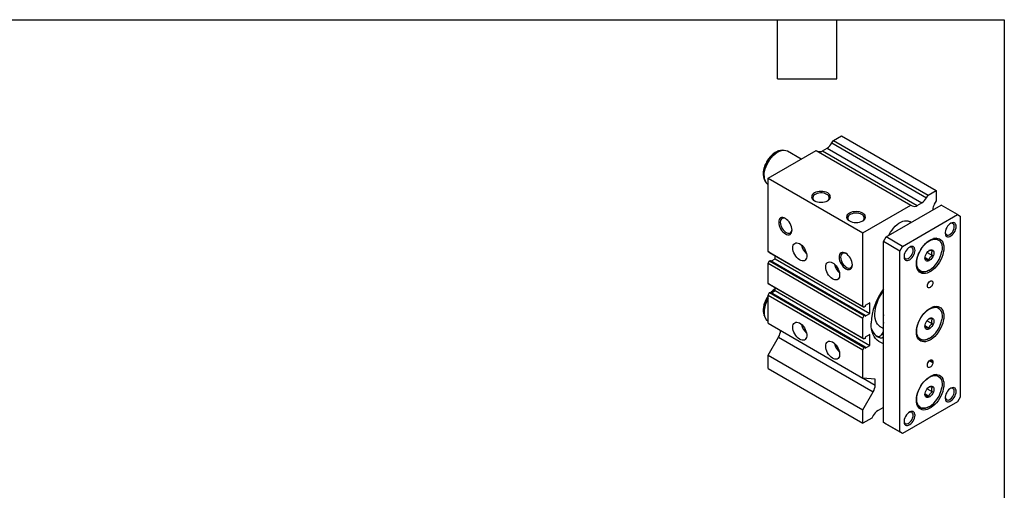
# Model space of a CAD drawing. Header units: millimetres. Extents: x 25 to 1092, y 25 to 838.
# Tile 5 of 5: x 585 to 1092, y 596 to 838. Entities that reach past the tile are written whole.
import ezdxf

# ---------------------------------------------------------------- set-up
doc = ezdxf.new("R2010")
doc.units = ezdxf.units.MM
doc.header["$LTSCALE"] = 4
doc.linetypes.add('SLD-Solid', pattern=[0])
doc.layers.add('TEXT', color=140, linetype='SLD-Solid', lineweight=25)

msp = doc.modelspace()

# ---------------------------------------------------------------- linework, layer by layer
for p, q in [((1004.1, 776.014), (1008.343, 778.464)), ((1008.343, 778.464), (1057.133, 750.297)), ((998.494, 770.736), (1000.868, 772.107)), ((1000.868, 772.107), (1049.658, 743.941)), ((1003.368, 774.746), (1004.1, 776.014)), ((1003.368, 774.746), (1052.158, 746.58)), ((1004.1, 776.014), (1052.89, 747.848)), ((970.513, 756.625), (995.261, 770.912)), ((977.985, 771.013), (976.919, 770.868)), ((987.582, 766.479), (980.462, 770.589)), ((995.261, 770.912), (1044.052, 742.746)), ((998.494, 770.736), (1047.284, 742.57)), ((968.45, 756.198), (968.368, 756.41)), ((968.45, 756.198), (968.857, 755.202)), ((970.513, 718.802), (970.513, 756.625)), ((970.513, 756.625), (1019.303, 728.459)), ((970.463, 753.269), (970.513, 753.24)), ((1052.158, 746.58), (1052.89, 747.848)), ((1052.89, 747.848), (1057.133, 750.297)), ((1057.133, 750.297), (1057.133, 744.99)), ((1019.303, 728.459), (1044.052, 742.746)), ((1031.324, 726.417), (1059.608, 742.746)), ((1044.052, 742.746), (1044.784, 742.323)), ((1047.284, 742.57), (1049.658, 743.941)), ((1057.133, 744.99), (1056.098, 743.197)), ((1068.093, 737.847), (1059.608, 742.746)), ((1039.809, 721.519), (1068.093, 737.847)), ((1055.365, 740.581), (1055.365, 740.296)), ((1068.093, 737.847), (1069.507, 737.03)), ((1069.507, 737.03), (1069.507, 643.945)), ((1044.151, 733.822), (1043.394, 734.259)), ((1019.303, 690.636), (1019.303, 728.459)), ((1029.91, 723.968), (1031.324, 726.417)), ((1039.809, 721.519), (1031.324, 726.417)), ((1058.17, 725.152), (1057.139, 725.747)), ((1038.395, 719.069), (1029.91, 723.968)), ((1029.91, 630.882), (1029.91, 723.968)), ((1038.395, 719.069), (1039.809, 721.519)), ((970.513, 718.802), (1019.303, 690.636)), ((971.22, 718.394), (970.513, 718.802)), ((971.22, 718.394), (1020.01, 690.228)), ((974.048, 715.062), (974.048, 716.761)), ((1038.395, 625.984), (1038.395, 719.069)), ((1051.349, 715.763), (1053.341, 714.614)), ((1052.389, 718.382), (1055.109, 716.813)), ((970.513, 712.801), (971.22, 714.026)), ((970.513, 712.801), (1019.303, 684.635)), ((970.513, 702.463), (970.513, 712.801)), ((971.22, 714.026), (971.679, 714.291)), ((971.22, 714.026), (1020.01, 685.86)), ((971.679, 714.291), (1020.47, 686.125)), ((972.196, 713.993), (974.048, 715.062)), ((974.048, 715.062), (1022.838, 686.896)), ((1047.64, 709.292), (1048.671, 708.697)), ((970.513, 702.463), (1019.303, 674.297)), ((971.22, 702.055), (970.513, 702.463)), ((971.22, 702.055), (1020.01, 673.889)), ((974.048, 698.732), (974.048, 700.422)), ((970.513, 696.462), (971.22, 697.687)), ((970.513, 696.462), (1019.303, 668.296)), ((970.513, 681.911), (970.513, 696.462)), ((971.22, 697.687), (971.679, 697.952)), ((971.22, 697.687), (1020.01, 669.521)), ((971.679, 697.952), (1020.47, 669.786)), ((972.188, 697.658), (974.048, 698.732)), ((974.048, 698.732), (1022.838, 670.565)), ((1020.01, 690.228), (1019.303, 690.636)), ((1020.47, 690.493), (1020.01, 690.228)), ((1022.838, 692.449), (1020.47, 691.081)), ((1020.47, 691.081), (1020.47, 690.493)), ((1022.838, 686.896), (1022.838, 692.449)), ((1058.17, 690.041), (1057.139, 690.636)), ((968.45, 685.975), (968.368, 686.188)), ((968.45, 685.975), (968.857, 684.979)), ((1019.303, 684.635), (1020.01, 685.86)), ((1020.01, 685.86), (1020.47, 686.125)), ((1020.47, 685.529), (1022.838, 686.896)), ((1020.47, 686.125), (1020.47, 685.529)), ((970.463, 683.046), (970.513, 683.017)), ((970.513, 681.911), (1019.303, 653.745)), ((1019.303, 674.297), (1019.303, 684.635)), ((1028.39, 680.098), (1029.91, 679.221)), ((1051.349, 680.652), (1053.341, 679.502)), ((1052.389, 683.271), (1055.109, 681.701)), ((1022.838, 676.118), (1020.47, 674.75)), ((1022.838, 670.565), (1022.838, 676.118)), ((1026.961, 675.087), (1026.439, 675.289)), ((1026.961, 675.087), (1028.198, 674.373)), ((1029.074, 676.427), (1029.91, 675.945)), ((970.513, 665.58), (975.841, 674.809)), ((975.841, 674.809), (1024.631, 646.643)), ((1020.01, 673.889), (1019.303, 674.297)), ((1020.47, 674.154), (1020.01, 673.889)), ((1020.47, 674.75), (1020.47, 674.154)), ((1020.47, 669.198), (1022.838, 670.565)), ((1047.64, 674.181), (1048.671, 673.586)), ((970.513, 665.58), (1019.303, 637.414)), ((970.513, 658.64), (970.513, 665.58)), ((1019.303, 668.296), (1020.01, 669.521)), ((1019.303, 653.745), (1019.303, 668.296)), ((1020.01, 669.521), (1020.47, 669.786)), ((1020.47, 669.786), (1020.47, 669.198)), ((1052.537, 660.073), (1052.537, 660.481)), ((1053.633, 662.706), (1055.365, 661.706)), ((1053.951, 662.931), (1055.365, 662.114)), ((1055.365, 662.114), (1055.365, 661.706)), ((970.513, 658.64), (1019.303, 630.474)), ((1058.17, 654.929), (1057.139, 655.525)), ((1025.667, 653.176), (1019.303, 653.745)), ((1019.419, 653.735), (1025.667, 650.128)), ((1025.667, 650.128), (1025.667, 653.176)), ((1019.303, 637.414), (1024.631, 646.643)), ((1051.349, 645.541), (1053.341, 644.391)), ((1052.389, 648.16), (1055.109, 646.59)), ((1068.093, 641.495), (1039.809, 625.167)), ((1069.507, 643.945), (1068.093, 641.495)), ((1019.303, 630.474), (1019.303, 637.414)), ((1024.631, 634.395), (1023.899, 633.127)), ((1029.506, 638.405), (1027.131, 637.034)), ((1047.64, 639.07), (1048.671, 638.475)), ((1023.899, 633.127), (1019.303, 630.474)), ((1038.395, 625.984), (1029.91, 630.882)), ((1031.324, 630.066), (1029.91, 630.882)), ((1039.809, 625.167), (1031.324, 630.066)), ((1039.809, 625.167), (1038.395, 625.984))]:
    msp.add_line(p, q)
at = {"flags": 128}
for points in [[(968.018, 758.652), (968.082, 759.743), (968.272, 760.887), (968.585, 762.061), (969.015, 763.242), (969.553, 764.408), (970.188, 765.535), (970.91, 766.602), (971.702, 767.588), (972.551, 768.474), (973.439, 769.243), (974.349, 769.879), (975.264, 770.37), (976.166, 770.707), (976.919, 770.868)], [(968.391, 757.847), (968.457, 758.997), (968.653, 760.201), (968.977, 761.438), (969.421, 762.684), (969.977, 763.916), (970.636, 765.11), (971.385, 766.246), (972.209, 767.301), (973.094, 768.256), (974.024, 769.093), (974.98, 769.797), (975.945, 770.354), (976.901, 770.754), (977.83, 770.99), (978.715, 771.057), (979.54, 770.954), (980.289, 770.683), (980.462, 770.589)], [(1001.176, 749.017), (1000.438, 749.367), (999.598, 749.626), (998.685, 749.786), (997.736, 749.84), (996.787, 749.786), (995.875, 749.626), (995.034, 749.367), (994.297, 749.017), (993.692, 748.592), (993.242, 748.106), (992.966, 747.58), (992.872, 747.032), (992.966, 746.484), (993.242, 745.957), (993.692, 745.472), (994.297, 745.046), (995.034, 744.697), (995.875, 744.438), (996.787, 744.278), (997.736, 744.224), (998.685, 744.278), (999.598, 744.438), (1000.438, 744.697), (1001.176, 745.046), (1001.78, 745.472), (1002.23, 745.957), (1002.507, 746.484), (1002.6, 747.032), (1002.507, 747.58), (1002.23, 748.106), (1001.78, 748.592), (1001.176, 749.017)], [(1000.765, 748.306), (1000.069, 748.631), (999.271, 748.866), (998.406, 748.999), (997.512, 749.027), (996.628, 748.946), (995.792, 748.76), (995.041, 748.479), (994.408, 748.113), (993.92, 747.68), (993.599, 747.197), (993.459, 746.687), (993.506, 746.171), (993.738, 745.671), (994.144, 745.211), (994.515, 744.928)], [(982.791, 729.94), (982.725, 730.753), (982.529, 731.611), (982.211, 732.481), (981.783, 733.329), (981.262, 734.124), (980.668, 734.835), (980.022, 735.433), (979.351, 735.897), (978.68, 736.208), (978.035, 736.354), (977.441, 736.33), (976.919, 736.137), (976.492, 735.782), (976.174, 735.279), (975.978, 734.647), (975.912, 733.911), (975.978, 733.098), (976.174, 732.24), (976.492, 731.369), (976.919, 730.521), (977.441, 729.726), (978.035, 729.016), (978.68, 728.417), (979.351, 727.953), (980.022, 727.642), (980.668, 727.496), (981.262, 727.52), (981.783, 727.713), (982.211, 728.068), (982.529, 728.571), (982.725, 729.203), (982.791, 729.94)], [(979.564, 735.766), (979.446, 735.823), (978.826, 736.029), (978.248, 736.065), (977.736, 735.931), (977.312, 735.632), (976.996, 735.182), (976.8, 734.599), (976.734, 733.911), (976.8, 733.145), (976.996, 732.337), (977.312, 731.521), (977.736, 730.733), (978.248, 730.008), (978.826, 729.376), (979.446, 728.867), (980.079, 728.501), (980.698, 728.296), (981.276, 728.259), (981.789, 728.393), (982.212, 728.692), (982.529, 729.143), (982.725, 729.725), (982.784, 730.188)], [(1019.207, 738.608), (1018.47, 738.957), (1017.629, 739.217), (1016.716, 739.377), (1015.767, 739.431), (1014.818, 739.377), (1013.906, 739.217), (1013.065, 738.957), (1012.328, 738.608), (1011.723, 738.183), (1011.274, 737.697), (1010.997, 737.17), (1010.903, 736.623), (1010.997, 736.075), (1011.274, 735.548), (1011.723, 735.063), (1012.328, 734.637), (1013.065, 734.288), (1013.906, 734.028), (1014.818, 733.869), (1015.767, 733.815), (1016.716, 733.869), (1017.629, 734.028), (1018.47, 734.288), (1019.207, 734.637), (1019.812, 735.063), (1020.261, 735.548), (1020.538, 736.075), (1020.631, 736.623), (1020.538, 737.17), (1020.261, 737.697), (1019.812, 738.183), (1019.207, 738.608)], [(1018.796, 737.897), (1018.1, 738.222), (1017.302, 738.456), (1016.437, 738.59), (1015.543, 738.617), (1014.659, 738.536), (1013.823, 738.351), (1013.072, 738.07), (1012.439, 737.704), (1011.951, 737.271), (1011.63, 736.788), (1011.49, 736.278), (1011.537, 735.761), (1011.769, 735.262), (1012.175, 734.802), (1012.546, 734.519)], [(1032.739, 727.234), (1032.91, 727.585), (1033.568, 728.78), (1034.317, 729.916), (1035.142, 730.971), (1036.027, 731.926), (1036.956, 732.763), (1037.912, 733.467), (1038.877, 734.024), (1039.833, 734.424), (1040.763, 734.66), (1041.648, 734.727), (1042.473, 734.624), (1043.221, 734.353), (1043.394, 734.259)], [(1061.74, 728.753), (1061.798, 728.4), (1061.999, 727.904), (1062.32, 727.551), (1062.744, 727.362), (1063.246, 727.348), (1063.796, 727.509), (1064.363, 727.836), (1064.913, 728.31), (1065.414, 728.904), (1065.838, 729.582), (1066.16, 730.307), (1066.361, 731.034), (1066.429, 731.723)], [(1067.386, 731.723), (1067.32, 732.387), (1067.125, 732.944), (1066.809, 733.367), (1066.389, 733.637), (1065.883, 733.741), (1065.314, 733.674), (1064.711, 733.44), (1064.1, 733.049), (1063.511, 732.52), (1062.97, 731.877), (1062.504, 731.151), (1062.134, 730.375), (1061.877, 729.586), (1061.746, 728.82), (1061.746, 728.114), (1061.877, 727.5), (1062.134, 727.007), (1062.504, 726.659), (1062.97, 726.471), (1063.511, 726.452), (1064.1, 726.603), (1064.711, 726.917), (1065.314, 727.38), (1065.883, 727.969), (1066.389, 728.658), (1066.809, 729.414), (1067.125, 730.201), (1067.32, 730.983), (1067.386, 731.723)], [(1066.429, 731.723), (1066.361, 732.333), (1066.16, 732.829), (1065.838, 733.181), (1065.414, 733.37), (1064.913, 733.385), (1064.363, 733.224), (1064.307, 733.199)], [(1046.88, 712.536), (1046.946, 713.686), (1047.142, 714.891), (1047.465, 716.127), (1047.909, 717.373), (1048.466, 718.605), (1049.125, 719.8), (1049.873, 720.935), (1050.698, 721.99), (1051.583, 722.945), (1052.512, 723.782), (1053.469, 724.486), (1054.434, 725.043), (1055.39, 725.443), (1056.319, 725.679), (1057.204, 725.746), (1058.029, 725.643), (1058.778, 725.372), (1059.436, 724.938), (1059.993, 724.349), (1060.437, 723.616), (1060.76, 722.752), (1060.956, 721.774), (1061.022, 720.7), (1060.956, 719.551), (1060.76, 718.346), (1060.437, 717.109), (1059.993, 715.864), (1059.436, 714.632), (1058.778, 713.437), (1058.029, 712.301), (1057.204, 711.246), (1056.319, 710.291), (1055.39, 709.454), (1054.434, 708.751), (1053.469, 708.193), (1052.512, 707.793), (1051.583, 707.557), (1050.698, 707.49), (1049.873, 707.593), (1049.125, 707.865), (1048.466, 708.299), (1047.909, 708.888), (1047.465, 709.621), (1047.142, 710.485), (1046.946, 711.462), (1046.88, 712.536)], [(983.17, 720.739), (983.235, 721.489), (983.428, 722.137), (983.742, 722.66), (984.166, 723.037), (984.684, 723.257), (985.278, 723.31), (985.926, 723.195), (986.604, 722.916), (987.289, 722.483), (987.955, 721.911), (988.579, 721.222), (989.138, 720.441), (989.611, 719.595), (989.981, 718.715), (990.236, 717.833), (990.366, 716.98), (990.366, 716.189), (990.236, 715.486), (989.981, 714.898), (989.611, 714.446), (989.138, 714.146), (988.579, 714.01), (987.955, 714.041), (987.289, 714.239), (986.604, 714.596), (985.926, 715.101), (985.278, 715.734), (984.684, 716.472), (984.166, 717.29), (983.742, 718.157), (983.428, 719.042), (983.235, 719.913), (983.17, 720.739)], [(1046.173, 719.477), (1046.107, 720.141), (1045.912, 720.697), (1045.596, 721.121), (1045.176, 721.391), (1044.669, 721.495), (1044.101, 721.428), (1043.498, 721.194), (1042.887, 720.803), (1042.298, 720.274), (1041.757, 719.631), (1041.291, 718.905), (1040.921, 718.129), (1040.664, 717.34), (1040.533, 716.574), (1040.533, 715.868), (1040.664, 715.254), (1040.921, 714.761), (1041.291, 714.413), (1041.757, 714.224), (1042.298, 714.206), (1042.887, 714.357), (1043.498, 714.671), (1044.101, 715.134), (1044.669, 715.723), (1045.176, 716.412), (1045.596, 717.167), (1045.912, 717.955), (1046.107, 718.737), (1046.173, 719.477)], [(1045.216, 719.477), (1045.148, 720.087), (1044.947, 720.583), (1044.625, 720.935), (1044.201, 721.124), (1043.7, 721.139), (1043.149, 720.978), (1043.094, 720.953)], [(1047.057, 713.047), (1047.121, 714.134), (1047.31, 715.275), (1047.622, 716.445), (1048.051, 717.623), (1048.587, 718.785), (1049.221, 719.909), (1049.94, 720.973), (1050.73, 721.956), (1051.576, 722.839), (1052.462, 723.605), (1053.369, 724.239), (1054.281, 724.729), (1055.18, 725.065), (1055.387, 725.12)], [(1055.387, 725.12), (1056.048, 725.24), (1056.868, 725.251), (1057.624, 725.099), (1058.303, 724.785), (1058.889, 724.317), (1059.373, 723.702), (1059.744, 722.954), (1059.995, 722.086), (1060.122, 721.116), (1060.122, 720.062), (1060.012, 719.045)], [(1013.903, 711.979), (1013.837, 712.792), (1013.642, 713.65), (1013.324, 714.52), (1012.896, 715.369), (1012.375, 716.163), (1011.78, 716.874), (1011.135, 717.472), (1010.464, 717.936), (1009.793, 718.247), (1009.148, 718.393), (1008.553, 718.369), (1008.032, 718.176), (1007.604, 717.822), (1007.287, 717.318), (1007.091, 716.686), (1007.025, 715.95), (1007.091, 715.137), (1007.287, 714.279), (1007.604, 713.408), (1008.032, 712.56), (1008.553, 711.765), (1009.148, 711.055), (1009.793, 710.456), (1010.464, 709.992), (1011.135, 709.681), (1011.78, 709.535), (1012.375, 709.559), (1012.896, 709.752), (1013.324, 710.107), (1013.642, 710.61), (1013.837, 711.242), (1013.903, 711.979)], [(1010.677, 717.806), (1010.558, 717.862), (1009.939, 718.068), (1009.361, 718.104), (1008.848, 717.97), (1008.425, 717.671), (1008.108, 717.221), (1007.913, 716.639), (1007.846, 715.95), (1007.913, 715.184), (1008.108, 714.376), (1008.425, 713.56), (1008.848, 712.772), (1009.361, 712.047), (1009.939, 711.415), (1010.558, 710.906), (1011.191, 710.54), (1011.811, 710.335), (1012.389, 710.298), (1012.901, 710.432), (1013.325, 710.731), (1013.642, 711.182), (1013.837, 711.764), (1013.897, 712.227)], [(1040.527, 716.507), (1040.584, 716.154), (1040.785, 715.658), (1041.107, 715.305), (1041.531, 715.116), (1042.033, 715.102), (1042.583, 715.263), (1043.149, 715.59), (1043.7, 716.064), (1044.201, 716.658), (1044.625, 717.336), (1044.947, 718.06), (1045.148, 718.788), (1045.216, 719.477)], [(1055.896, 718.149), (1055.829, 717.475), (1055.632, 716.764), (1055.318, 716.056), (1054.903, 715.392), (1054.413, 714.812), (1053.875, 714.348), (1053.321, 714.028), (1052.783, 713.871), (1052.292, 713.885), (1051.877, 714.07), (1051.563, 714.414), (1051.366, 714.899), (1051.3, 715.496), (1051.366, 716.169), (1051.563, 716.881), (1051.877, 717.589), (1052.292, 718.253), (1052.783, 718.833), (1053.321, 719.297), (1053.875, 719.617), (1054.413, 719.774), (1054.903, 719.76), (1055.318, 719.575), (1055.632, 719.23), (1055.829, 718.746), (1055.896, 718.149)], [(1000.14, 710.942), (1000.205, 711.692), (1000.399, 712.341), (1000.713, 712.863), (1001.137, 713.241), (1001.655, 713.46), (1002.248, 713.513), (1002.896, 713.398), (1003.575, 713.119), (1004.26, 712.686), (1004.926, 712.114), (1005.55, 711.426), (1006.108, 710.644), (1006.581, 709.798), (1006.952, 708.918), (1007.207, 708.036), (1007.336, 707.184), (1007.336, 706.392), (1007.207, 705.689), (1006.952, 705.101), (1006.581, 704.649), (1006.108, 704.35), (1005.55, 704.213), (1004.926, 704.244), (1004.26, 704.442), (1003.575, 704.799), (1002.896, 705.304), (1002.248, 705.937), (1001.655, 706.675), (1001.137, 707.493), (1000.713, 708.36), (1000.399, 709.245), (1000.205, 710.116), (1000.14, 710.942)], [(1053.434, 709.178), (1053.369, 709.142), (1052.462, 708.729), (1051.576, 708.472), (1050.73, 708.379), (1049.94, 708.449), (1049.221, 708.683), (1048.587, 709.075), (1048.051, 709.618), (1047.622, 710.301), (1047.31, 711.111), (1047.121, 712.032), (1047.057, 713.047)], [(1053.511, 709.22), (1053.186, 709.037), (1052.254, 708.612), (1051.345, 708.349), (1050.476, 708.252), (1049.664, 708.325), (1048.926, 708.565), (1048.275, 708.968), (1047.724, 709.525), (1047.284, 710.227), (1047.095, 710.663)], [(1052.537, 701.104), (1052.606, 701.649), (1052.807, 702.22), (1053.12, 702.762), (1053.514, 703.221), (1053.951, 703.554), (1054.388, 703.726), (1054.782, 703.722), (1055.095, 703.541), (1055.296, 703.202), (1055.365, 702.737), (1055.296, 702.192), (1055.095, 701.621), (1054.782, 701.079), (1054.388, 700.62), (1053.951, 700.288), (1053.514, 700.115), (1053.12, 700.12), (1052.807, 700.3), (1052.606, 700.64), (1052.537, 701.104)], [(973.49, 698.41), (974.024, 698.871), (974.048, 698.891)], [(1028.39, 680.098), (1028.29, 680.157), (1027.55, 680.716), (1026.912, 681.425), (1026.385, 682.275), (1025.975, 683.255), (1025.687, 684.351), (1025.526, 685.55), (1025.494, 686.836), (1025.591, 688.193), (1025.815, 689.601), (1026.165, 691.044), (1026.634, 692.503), (1027.218, 693.957), (1027.908, 695.39), (1028.696, 696.78), (1029.571, 698.112), (1029.91, 698.579)], [(1046.88, 677.425), (1046.946, 678.575), (1047.142, 679.779), (1047.465, 681.016), (1047.909, 682.262), (1048.466, 683.494), (1049.125, 684.688), (1049.873, 685.824), (1050.698, 686.879), (1051.583, 687.834), (1052.512, 688.671), (1053.469, 689.375), (1054.434, 689.932), (1055.39, 690.332), (1056.319, 690.568), (1057.204, 690.635), (1058.029, 690.532), (1058.778, 690.261), (1059.436, 689.827), (1059.993, 689.237), (1060.437, 688.504), (1060.76, 687.641), (1060.956, 686.663), (1061.022, 685.589), (1060.956, 684.439), (1060.76, 683.235), (1060.437, 681.998), (1059.993, 680.752), (1059.436, 679.52), (1058.778, 678.326), (1058.029, 677.19), (1057.204, 676.135), (1056.319, 675.18), (1055.39, 674.343), (1054.434, 673.639), (1053.469, 673.082), (1052.512, 672.682), (1051.583, 672.446), (1050.698, 672.379), (1049.873, 672.482), (1049.125, 672.753), (1048.466, 673.188), (1047.909, 673.777), (1047.465, 674.51), (1047.142, 675.373), (1046.946, 676.351), (1046.88, 677.425)], [(1047.057, 677.935), (1047.121, 679.023), (1047.31, 680.163), (1047.622, 681.334), (1048.051, 682.512), (1048.587, 683.674), (1049.221, 684.798), (1049.94, 685.861), (1050.73, 686.845), (1051.576, 687.728), (1052.462, 688.494), (1053.369, 689.128), (1054.281, 689.618), (1055.18, 689.953), (1055.387, 690.009)], [(1055.387, 690.009), (1056.048, 690.129), (1056.868, 690.14), (1057.624, 689.988), (1058.303, 689.674), (1058.889, 689.205), (1059.373, 688.591), (1059.744, 687.843), (1059.995, 686.975), (1060.122, 686.005), (1060.122, 684.951), (1060.012, 683.934)], [(983.17, 679.912), (983.235, 680.662), (983.428, 681.31), (983.742, 681.833), (984.166, 682.21), (984.684, 682.43), (985.278, 682.483), (985.926, 682.368), (986.604, 682.089), (987.289, 681.656), (987.955, 681.084), (988.579, 680.395), (989.138, 679.614), (989.611, 678.768), (989.981, 677.888), (990.236, 677.006), (990.366, 676.153), (990.366, 675.362), (990.236, 674.659), (989.981, 674.071), (989.611, 673.619), (989.138, 673.319), (988.579, 673.183), (987.955, 673.214), (987.289, 673.412), (986.604, 673.769), (985.926, 674.274), (985.278, 674.907), (984.684, 675.645), (984.166, 676.463), (983.742, 677.33), (983.428, 678.215), (983.235, 679.086), (983.17, 679.912)], [(1029.91, 671.517), (1029.61, 671.591), (1028.528, 671.977), (1027.532, 672.525), (1026.632, 673.232), (1025.835, 674.09), (1025.148, 675.092), (1024.578, 676.229), (1024.129, 677.492), (1023.806, 678.868), (1023.611, 680.347), (1023.546, 681.915)], [(1055.896, 683.038), (1055.829, 682.364), (1055.632, 681.653), (1055.318, 680.944), (1054.903, 680.281), (1054.413, 679.7), (1053.875, 679.237), (1053.321, 678.917), (1052.783, 678.759), (1052.292, 678.774), (1051.877, 678.958), (1051.563, 679.303), (1051.366, 679.788), (1051.3, 680.385), (1051.366, 681.058), (1051.563, 681.77), (1051.877, 682.478), (1052.292, 683.142), (1052.783, 683.722), (1053.321, 684.186), (1053.875, 684.506), (1054.413, 684.663), (1054.903, 684.649), (1055.318, 684.464), (1055.632, 684.119), (1055.829, 683.634), (1055.896, 683.038)], [(1029.074, 676.427), (1029.531, 677.077), (1029.91, 677.479)], [(1053.434, 674.066), (1053.369, 674.031), (1052.462, 673.617), (1051.576, 673.361), (1050.73, 673.267), (1049.94, 673.338), (1049.221, 673.572), (1048.587, 673.964), (1048.051, 674.507), (1047.622, 675.19), (1047.31, 676), (1047.121, 676.921), (1047.057, 677.935)], [(1053.511, 674.109), (1053.186, 673.925), (1052.254, 673.501), (1051.345, 673.237), (1050.476, 673.141), (1049.664, 673.214), (1048.926, 673.454), (1048.275, 673.856), (1047.724, 674.414), (1047.284, 675.115), (1047.095, 675.551)], [(1000.14, 670.115), (1000.205, 670.865), (1000.399, 671.513), (1000.713, 672.036), (1001.137, 672.413), (1001.655, 672.633), (1002.248, 672.686), (1002.896, 672.571), (1003.575, 672.292), (1004.26, 671.859), (1004.926, 671.287), (1005.55, 670.599), (1006.108, 669.817), (1006.581, 668.971), (1006.952, 668.091), (1007.207, 667.209), (1007.336, 666.356), (1007.336, 665.565), (1007.207, 664.862), (1006.952, 664.274), (1006.581, 663.822), (1006.108, 663.523), (1005.55, 663.386), (1004.926, 663.417), (1004.26, 663.615), (1003.575, 663.972), (1002.896, 664.477), (1002.248, 665.11), (1001.655, 665.848), (1001.137, 666.666), (1000.713, 667.533), (1000.399, 668.418), (1000.205, 669.289), (1000.14, 670.115)], [(1052.537, 660.481), (1052.606, 661.026), (1052.807, 661.597), (1053.12, 662.139), (1053.514, 662.599), (1053.951, 662.931), (1054.388, 663.103), (1054.782, 663.099), (1055.095, 662.918), (1055.296, 662.579), (1055.365, 662.114)], [(1055.365, 661.706), (1055.296, 661.161), (1055.095, 660.59), (1054.782, 660.048), (1054.388, 659.589), (1053.951, 659.256), (1053.514, 659.084), (1053.12, 659.088), (1052.807, 659.269), (1052.606, 659.608), (1052.537, 660.073)], [(1053.087, 662.091), (1052.974, 661.815), (1052.694, 661.32)], [(1046.88, 642.314), (1046.946, 643.464), (1047.142, 644.668), (1047.465, 645.905), (1047.909, 647.151), (1048.466, 648.382), (1049.125, 649.577), (1049.873, 650.713), (1050.698, 651.768), (1051.583, 652.723), (1052.512, 653.56), (1053.469, 654.264), (1054.434, 654.821), (1055.39, 655.221), (1056.319, 655.457), (1057.204, 655.524), (1058.029, 655.421), (1058.778, 655.15), (1059.436, 654.715), (1059.993, 654.126), (1060.437, 653.393), (1060.76, 652.53), (1060.956, 651.552), (1061.022, 650.478), (1060.956, 649.328), (1060.76, 648.124), (1060.437, 646.887), (1059.993, 645.641), (1059.436, 644.409), (1058.778, 643.214), (1058.029, 642.079), (1057.204, 641.024), (1056.319, 640.069), (1055.39, 639.232), (1054.434, 638.528), (1053.469, 637.971), (1052.512, 637.571), (1051.583, 637.335), (1050.698, 637.268), (1049.873, 637.371), (1049.125, 637.642), (1048.466, 638.076), (1047.909, 638.665), (1047.465, 639.399), (1047.142, 640.262), (1046.946, 641.24), (1046.88, 642.314)], [(1047.057, 642.824), (1047.121, 643.912), (1047.31, 645.052), (1047.622, 646.223), (1048.051, 647.4), (1048.587, 648.562), (1049.221, 649.686), (1049.94, 650.75), (1050.73, 651.733), (1051.576, 652.616), (1052.462, 653.383), (1053.369, 654.017), (1054.281, 654.506), (1055.18, 654.842), (1055.387, 654.898)], [(1055.387, 654.898), (1056.048, 655.017), (1056.868, 655.029), (1057.624, 654.876), (1058.303, 654.563), (1058.889, 654.094), (1059.373, 653.48), (1059.744, 652.731), (1059.995, 651.864), (1060.122, 650.893), (1060.122, 649.84), (1060.012, 648.823)], [(1055.896, 647.927), (1055.829, 647.253), (1055.632, 646.541), (1055.318, 645.833), (1054.903, 645.17), (1054.413, 644.589), (1053.875, 644.125), (1053.321, 643.806), (1052.783, 643.648), (1052.292, 643.662), (1051.877, 643.847), (1051.563, 644.192), (1051.366, 644.677), (1051.3, 645.273), (1051.366, 645.947), (1051.563, 646.658), (1051.877, 647.367), (1052.292, 648.03), (1052.783, 648.611), (1053.321, 649.074), (1053.875, 649.394), (1054.413, 649.552), (1054.903, 649.538), (1055.318, 649.353), (1055.632, 649.008), (1055.829, 648.523), (1055.896, 647.927)], [(1061.74, 643.833), (1061.798, 643.479), (1061.999, 642.984), (1062.32, 642.631), (1062.744, 642.442), (1063.246, 642.428), (1063.796, 642.589), (1064.363, 642.916), (1064.913, 643.39), (1065.414, 643.983), (1065.838, 644.662), (1066.16, 645.386), (1066.361, 646.114), (1066.429, 646.803)], [(1067.386, 646.803), (1067.32, 647.467), (1067.125, 648.023), (1066.809, 648.447), (1066.389, 648.716), (1065.883, 648.821), (1065.314, 648.754), (1064.711, 648.52), (1064.1, 648.129), (1063.511, 647.6), (1062.97, 646.957), (1062.504, 646.231), (1062.134, 645.455), (1061.877, 644.666), (1061.746, 643.9), (1061.746, 643.194), (1061.877, 642.58), (1062.134, 642.087), (1062.504, 641.738), (1062.97, 641.55), (1063.511, 641.531), (1064.1, 641.683), (1064.711, 641.997), (1065.314, 642.46), (1065.883, 643.049), (1066.389, 643.738), (1066.809, 644.493), (1067.125, 645.281), (1067.32, 646.063), (1067.386, 646.803)], [(1066.429, 646.803), (1066.361, 647.413), (1066.16, 647.909), (1065.838, 648.261), (1065.414, 648.45), (1064.913, 648.465), (1064.363, 648.304), (1064.307, 648.279)], [(1053.434, 638.955), (1053.369, 638.92), (1052.462, 638.506), (1051.576, 638.25), (1050.73, 638.156), (1049.94, 638.227), (1049.221, 638.46), (1048.587, 638.852), (1048.051, 639.395), (1047.622, 640.078), (1047.31, 640.888), (1047.121, 641.81), (1047.057, 642.824)], [(1053.511, 638.998), (1053.186, 638.814), (1052.254, 638.389), (1051.345, 638.126), (1050.476, 638.03), (1049.664, 638.103), (1048.926, 638.342), (1048.275, 638.745), (1047.724, 639.303), (1047.284, 640.004), (1047.095, 640.44)], [(1029.506, 638.405), (1029.852, 638.585), (1029.91, 638.611)], [(1040.527, 631.586), (1040.584, 631.233), (1040.785, 630.738), (1041.107, 630.385), (1041.531, 630.196), (1042.033, 630.182), (1042.583, 630.343), (1043.149, 630.67), (1043.7, 631.144), (1044.201, 631.737), (1044.625, 632.416), (1044.947, 633.14), (1045.148, 633.868), (1045.216, 634.557)], [(1046.173, 634.557), (1046.107, 635.221), (1045.912, 635.777), (1045.596, 636.2), (1045.176, 636.47), (1044.669, 636.574), (1044.101, 636.508), (1043.498, 636.274), (1042.887, 635.883), (1042.298, 635.354), (1041.757, 634.711), (1041.291, 633.985), (1040.921, 633.209), (1040.664, 632.419), (1040.533, 631.654), (1040.533, 630.948), (1040.664, 630.334), (1040.921, 629.841), (1041.291, 629.492), (1041.757, 629.304), (1042.298, 629.285), (1042.887, 629.437), (1043.498, 629.751), (1044.101, 630.214), (1044.669, 630.803), (1045.176, 631.492), (1045.596, 632.247), (1045.912, 633.034), (1046.107, 633.816), (1046.173, 634.557)], [(1045.216, 634.557), (1045.148, 635.167), (1044.947, 635.662), (1044.625, 636.015), (1044.201, 636.204), (1043.7, 636.219), (1043.149, 636.058), (1043.094, 636.032)]]:
    msp.add_lwpolyline(points, dxfattribs=at)
for centre, radius, start, end in [((997.05, 778.227), 7.213, 301.95467, 331.14439), ((997.029, 772.781), 2.515, 245.68605, 305.61817), ((974.561, 758.528), 6.545, 178.91222, 198.8737), ((973.386, 757.349), 5.02, 174.30874, 234.37908), ((1000.122, 746.575), 1.846, 296.89079, 69.64496), ((1045.841, 750.061), 7.213, 301.95467, 331.14439), ((1045.819, 744.615), 2.515, 245.68605, 305.61817), ((1061.041, 740.402), 5.678, 150.51916, 178.19731), ((1018.154, 736.165), 1.846, 296.89079, 69.64496), ((995.779, 723.854), 8.285, 191.6617, 228.33292), ((1056.387, 721.832), 3.769, 61.75349, 100.8039), ((1045.892, 721.33), 14.303, 301.82307, 350.80646), ((1012.75, 714.057), 8.285, 191.6617, 228.33292), ((982.099, 687.787), 14.096, 145.28236, 177.3898), ((980.749, 689.628), 11.9, 124.2705, 137.01427), ((1055.661, 680.412), 32.15, 143.22215, 177.32046), ((982.855, 687.123), 14.473, 148.52024, 178.0134), ((1056.387, 686.72), 3.769, 61.75349, 100.8039), ((974.561, 688.305), 6.545, 178.91222, 198.8737), ((973.386, 687.127), 5.02, 174.30874, 234.37908), ((1043.062, 684.16), 13.327, 170.7133, 189.2867), ((995.779, 683.027), 8.285, 191.6617, 228.33292), ((1045.892, 686.219), 14.303, 301.82307, 350.80646), ((969.667, 678.54), 7.214, 328.85627, 358.0435), ((1030.742, 681.195), 7.281, 196.51331, 249.55233), ((1027.08, 677.236), 2.152, 266.82399, 337.92405), ((1028.439, 676.112), 1.756, 262.12757, 326.86119), ((1012.75, 673.23), 8.285, 191.6617, 228.33292), ((1056.387, 651.609), 3.769, 61.75349, 100.8039), ((1018.457, 650.374), 7.214, 328.85627, 358.0435), ((1045.892, 651.108), 14.303, 301.82307, 350.80646), ((1030.949, 630.914), 7.213, 121.95467, 151.14439)]:
    msp.add_arc(centre, radius, start, end)
for points, knots in [([(976.924, 770.86), (976.88, 770.857), (976.537, 770.833), (975.881, 770.645), (974.962, 770.291), (974.039, 769.778), (973.132, 769.133), (972.259, 768.366), (971.437, 767.495), (970.677, 766.537), (969.991, 765.507), (969.388, 764.423), (968.88, 763.3), (968.473, 762.156), (968.179, 761.008), (967.999, 759.905), (967.977, 759.208), (967.967, 758.876)], [0, 0, 0, 0, 0.0100159, 0.0774714, 0.1470596, 0.2181723, 0.2900038, 0.3618601, 0.4335034, 0.5049185, 0.5761794, 0.6473977, 0.7186915, 0.7901606, 0.861941, 0.9341591, 1, 1, 1, 1]), ([(967.967, 758.876), (967.971, 758.682), (967.982, 758.127), (968.087, 757.3), (968.277, 756.718), (968.364, 756.451)], [0, 0, 0, 0, 0.2251104, 0.645537, 1, 1, 1, 1]), ([(1051.341, 715.847), (1051.348, 715.716), (1051.365, 715.375), (1051.494, 715.002), (1051.573, 714.772)], [0, 0, 0, 0, 0.3828712, 1, 1, 1, 1]), ([(1055.109, 719.17), (1054.891, 719.228), (1054.682, 719.28), (1054.39, 719.342), (1054.296, 719.359), (1054.117, 719.388), (1054.032, 719.399), (1053.8, 719.42), (1053.675, 719.418), (1053.474, 719.389), (1053.399, 719.362), (1053.341, 719.328)], [0, 0, 0, 0, 0.25, 0.25, 0.375, 0.375, 0.5, 0.5, 0.75, 0.75, 1, 1, 1, 1]), ([(1053.341, 714.614), (1053.399, 714.831), (1053.473, 715.046), (1053.619, 715.361), (1053.674, 715.465), (1053.8, 715.669), (1053.871, 715.771), (1054.102, 716.059), (1054.281, 716.232), (1054.678, 716.548), (1054.889, 716.686), (1055.109, 716.813)], [0, 0, 0, 0, 0.25, 0.25, 0.375, 0.375, 0.5, 0.5, 0.75, 0.75, 1, 1, 1, 1]), ([(1055.109, 716.813), (1055.029, 717.043), (1054.961, 717.27), (1054.888, 717.605), (1054.869, 717.715), (1054.842, 717.933), (1054.835, 718.042), (1054.835, 718.351), (1054.862, 718.537), (1054.96, 718.88), (1055.028, 719.031), (1055.109, 719.17)], [0, 0, 0, 0, 0.25, 0.25, 0.375, 0.375, 0.5, 0.5, 0.75, 0.75, 1, 1, 1, 1]), ([(1051.573, 714.772), (1051.631, 714.805), (1051.705, 714.832), (1051.852, 714.854), (1051.907, 714.859), (1052.032, 714.86), (1052.103, 714.858), (1052.334, 714.837), (1052.513, 714.808), (1052.91, 714.725), (1053.122, 714.672), (1053.341, 714.614)], [0, 0, 0, 0, 0.25, 0.25, 0.375, 0.375, 0.5, 0.5, 0.75, 0.75, 1, 1, 1, 1]), ([(970.513, 696.038), (970.34, 695.786), (969.934, 695.196), (969.39, 694.199), (968.879, 693.078), (968.473, 691.933), (968.178, 690.786), (967.999, 689.683), (967.977, 688.986), (967.967, 688.653)], [0, 0, 0, 0, 0.11105975, 0.26043628, 0.40997115, 0.55987348, 0.71042893, 0.86190233, 1, 1, 1, 1]), ([(974.048, 699.537), (974.047, 699.537), (973.735, 699.365), (973.136, 698.895), (972.433, 698.313), (972.057, 697.906), (971.953, 697.794)], [0, 0, 0, 0, 0.000823, 0.4204684, 0.8402586, 1, 1, 1, 1]), ([(967.967, 688.653), (967.971, 688.46), (967.982, 687.905), (968.087, 687.078), (968.277, 686.495), (968.364, 686.229)], [0, 0, 0, 0, 0.2251104, 0.645537, 1, 1, 1, 1]), ([(1051.341, 680.736), (1051.348, 680.605), (1051.365, 680.264), (1051.494, 679.891), (1051.573, 679.66)], [0, 0, 0, 0, 0.3828712, 1, 1, 1, 1]), ([(1055.109, 684.059), (1054.891, 684.117), (1054.682, 684.169), (1054.39, 684.23), (1054.296, 684.248), (1054.117, 684.277), (1054.032, 684.288), (1053.8, 684.309), (1053.675, 684.307), (1053.474, 684.277), (1053.399, 684.251), (1053.341, 684.217)], [0, 0, 0, 0, 0.25, 0.25, 0.375, 0.375, 0.5, 0.5, 0.75, 0.75, 1, 1, 1, 1]), ([(1053.341, 679.502), (1053.399, 679.72), (1053.473, 679.935), (1053.619, 680.25), (1053.674, 680.354), (1053.8, 680.558), (1053.871, 680.66), (1054.102, 680.948), (1054.281, 681.121), (1054.678, 681.437), (1054.889, 681.575), (1055.109, 681.701)], [0, 0, 0, 0, 0.25, 0.25, 0.375, 0.375, 0.5, 0.5, 0.75, 0.75, 1, 1, 1, 1]), ([(1055.109, 681.701), (1055.029, 681.932), (1054.961, 682.159), (1054.888, 682.494), (1054.869, 682.604), (1054.842, 682.822), (1054.835, 682.931), (1054.835, 683.24), (1054.862, 683.426), (1054.96, 683.769), (1055.028, 683.92), (1055.109, 684.059)], [0, 0, 0, 0, 0.25, 0.25, 0.375, 0.375, 0.5, 0.5, 0.75, 0.75, 1, 1, 1, 1]), ([(1051.573, 679.66), (1051.631, 679.694), (1051.705, 679.721), (1051.852, 679.743), (1051.907, 679.747), (1052.032, 679.749), (1052.103, 679.746), (1052.334, 679.726), (1052.513, 679.697), (1052.91, 679.614), (1053.122, 679.561), (1053.341, 679.502)], [0, 0, 0, 0, 0.25, 0.25, 0.375, 0.375, 0.5, 0.5, 0.75, 0.75, 1, 1, 1, 1]), ([(1051.341, 645.625), (1051.348, 645.494), (1051.365, 645.153), (1051.494, 644.779), (1051.573, 644.549)], [0, 0, 0, 0, 0.3828712, 1, 1, 1, 1]), ([(1051.573, 644.549), (1051.631, 644.583), (1051.705, 644.609), (1051.852, 644.632), (1051.907, 644.636), (1052.032, 644.638), (1052.103, 644.635), (1052.334, 644.615), (1052.513, 644.586), (1052.91, 644.502), (1053.122, 644.45), (1053.341, 644.391)], [0, 0, 0, 0, 0.25, 0.25, 0.375, 0.375, 0.5, 0.5, 0.75, 0.75, 1, 1, 1, 1]), ([(1055.109, 648.947), (1054.891, 649.006), (1054.682, 649.057), (1054.39, 649.119), (1054.296, 649.137), (1054.117, 649.166), (1054.032, 649.177), (1053.8, 649.198), (1053.675, 649.196), (1053.474, 649.166), (1053.399, 649.139), (1053.341, 649.105)], [0, 0, 0, 0, 0.25, 0.25, 0.375, 0.375, 0.5, 0.5, 0.75, 0.75, 1, 1, 1, 1]), ([(1053.341, 644.391), (1053.399, 644.609), (1053.473, 644.824), (1053.619, 645.139), (1053.674, 645.242), (1053.8, 645.447), (1053.871, 645.548), (1054.102, 645.837), (1054.281, 646.01), (1054.678, 646.325), (1054.889, 646.464), (1055.109, 646.59)], [0, 0, 0, 0, 0.25, 0.25, 0.375, 0.375, 0.5, 0.5, 0.75, 0.75, 1, 1, 1, 1]), ([(1055.109, 646.59), (1055.029, 646.82), (1054.961, 647.048), (1054.888, 647.382), (1054.869, 647.493), (1054.842, 647.711), (1054.835, 647.819), (1054.835, 648.128), (1054.862, 648.315), (1054.96, 648.657), (1055.028, 648.808), (1055.109, 648.947)], [0, 0, 0, 0, 0.25, 0.25, 0.375, 0.375, 0.5, 0.5, 0.75, 0.75, 1, 1, 1, 1])]:
    msp.add_open_spline(points, degree=3, knots=knots)
at = {"layer": 'TEXT'}
for p, q in [((25.4, 838.2), (1092.2, 838.2)), ((975.36, 807.72), (975.36, 838.2)), ((1005.84, 807.72), (1005.84, 838.2)), ((1092.2, 838.2), (1092.2, 25.4)), ((975.36, 807.72), (1005.84, 807.72))]:
    msp.add_line(p, q, dxfattribs=at)

doc.saveas('drawing.dxf')
